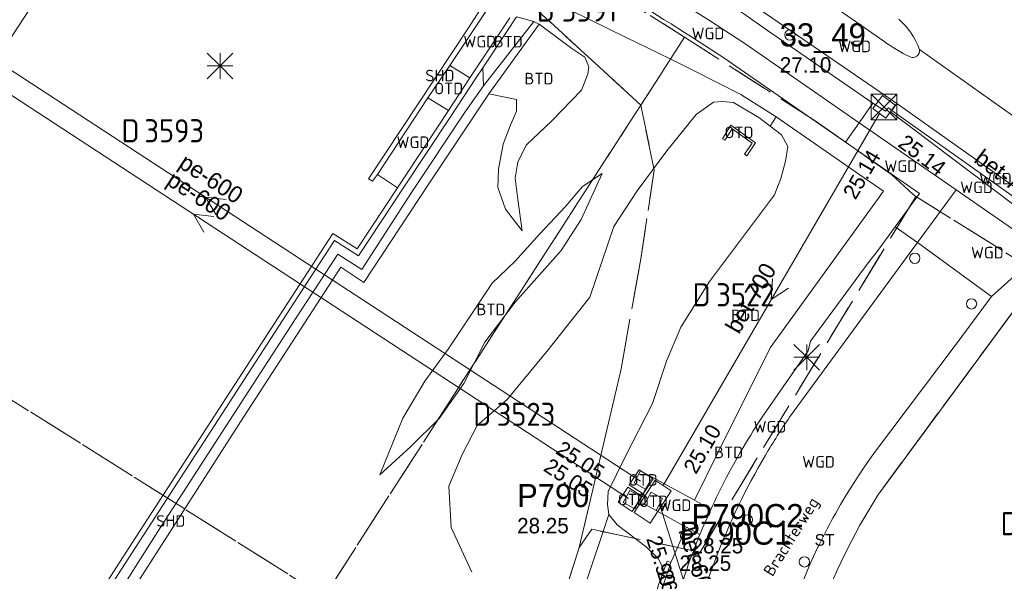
# Model space of a CAD drawing. Header units: metres. Extents: x 207644 to 210135, y 370459 to 373417.
# Tile 238 of 256: x 208280 to 208356, y 372342 to 372385. Entities that reach past the tile are written whole.
import ezdxf
from ezdxf.enums import TextEntityAlignment as Align

# ---------------------------------------------------------------- set-up
doc = ezdxf.new("R2010")
doc.units = ezdxf.units.M
doc.linetypes.add('HIDDEN2', pattern=[4.7625, 3.175, -1.5875])
for name, color, linetype in [('BTD', 7, 'Continuous'), ('combi_kolk', 7, 'Continuous'), ('CON_BxH600x600mm', 7, 'Continuous'), ('CON_BxH700x700mm', 7, 'Continuous'), ('DMM_BxH600x600mm', 7, 'Continuous'), ('DMM_BxH700x700mm', 7, 'Continuous'), ('INV_BxH600x600mm', 7, 'Continuous'), ('INV_BxH700x700mm', 7, 'Continuous'), ('KAD_Niet_vastgesteld_Perceel', 30, 'Continuous'), ('KAD_perceelnummer', 212, 'Continuous'), ('KAD_sectie', 212, 'Continuous'), ('KAD_Vastgesteld_Perceel', 212, 'Continuous'), ('KO_INSPECTIE', 7, 'Continuous'), ('NLV_inspectieput', 7, 'Continuous'), ('NLV_interne_overstor', 7, 'Continuous'), ('NLV_overstortput', 7, 'Continuous'), ('NLV_zinkerput', 7, 'Continuous'), ('NNR_inspectieput', 7, 'Continuous'), ('NNR_interne_overstor', 7, 'Continuous'), ('NNR_overstortput', 7, 'Continuous'), ('NNR_zinkerput', 7, 'Continuous'), ('NOD_inspectieput', 7, 'Continuous'), ('NOD_interne_overstor', 7, 'Continuous'), ('NOD_overstortput', 7, 'Continuous'), ('NOD_zinkerput', 7, 'Continuous'), ('ORL', 7, 'Continuous'), ('OTD', 7, 'Continuous'), ('PIJL', 7, 'Continuous'), ('SHD', 7, 'Continuous'), ('trottoirkolk', 7, 'Continuous'), ('WGD', 7, 'Continuous')]:
    doc.layers.add(name, color=color, linetype=linetype)
for name, color, linetype, lineweight in [('GBOR', 7, 'Continuous', 25), ('GKL', 52, 'Continuous', 25), ('GMV', 7, 'Continuous', 25), ('Q21_lantaarnpaal', 1, 'Continuous', 0), ('Q28_rioolput', 153, 'Continuous', 0)]:
    doc.layers.add(name, color=color, linetype=linetype, lineweight=lineweight)
doc.styles.add('ISO', font='isocpeur.ttf', dxfattribs={"height": 1})
doc.styles.add('ISOCP', font='ISOCP.shx', dxfattribs={"height": 1.8})

# ---------------------------------------------------------------- blocks, each defined once
blk = doc.blocks.new('ACMAP_ANN_TEMPLATE_Vastgesteld_Perceelnummer')
at = {"layer": 'KAD_perceelnummer', "style": 'ISOCP'}
blk.add_attdef('Perceelnummer', text='', height=1.8, dxfattribs=at).set_placement((0, 0), align=Align.MIDDLE)
at = {"layer": 'KAD_sectie', "style": 'ISOCP'}
blk.add_attdef('sectie', text='', height=1.8, dxfattribs=at).set_placement((-2.7, 0), align=Align.MIDDLE_RIGHT)
blk = doc.blocks.new('Q21')
for p, q in [((-1, 1), (0, 0)), ((0, 1), (0, 0)), ((0, 0), (1, 1)), ((-1, 0), (0, 0)), ((-1, -1), (0, 0)), ((0, 0), (1, 0)), ((0, 0), (0, -1)), ((0, 0), (1, -1))]:
    blk.add_line(p, q)
blk = doc.blocks.new('Q28')
at = {"linetype": 'Continuous'}
for p, q in [((-1, -1), (1, 1)), ((-1, 1), (1, -1))]:
    blk.add_line(p, q, dxfattribs=at)
blk.add_lwpolyline([(1, 1), (1, -1), (-1, -1), (-1, 1)], close=True)

msp = doc.modelspace()

# ---------------------------------------------------------------- linework, layer by layer
at = {"layer": 'combi_kolk', "color": 253, "lineweight": 13}
for centre in [(208339.44, 372383.71), (208353.57, 372362.78), (208340.57, 372342.7)]:
    msp.add_circle(centre, 0.4, dxfattribs=at)
at = {"layer": 'CON_BxH600x600mm', "color": 253, "linetype": 'Continuous', "lineweight": 13}
for points in [[(208327.82, 372348.98), (208260.193, 372393.2)], [(208326.88, 372347.62), (208259.25, 372391.89)], [(208332.852, 372335.936), (208329.38, 372346.951)]]:
    msp.add_lwpolyline(points, dxfattribs=at)
at = {"layer": 'CON_BxH700x700mm', "color": 253, "linetype": 'Continuous', "lineweight": 13}
for points in [[(208346.4, 372377.601), (208329.576, 372348.633)], [(208364.979, 372364.371), (208347.253, 372377.733)]]:
    msp.add_lwpolyline(points, dxfattribs=at)
at = {"layer": 'GBOR', "color": 253, "linetype": 'Continuous', "lineweight": 13}
msp.add_lwpolyline([(208366.387, 372370.584), (208349.517, 372382.574)], dxfattribs=at)
at = {"layer": 'GKL', "color": 253, "linetype": 'Continuous', "lineweight": 13}
for points in [[(208319.942, 372384.559), (208322.493, 372382.66)], [(208323.498, 372381.988), (208322.493, 372382.66)], [(208323.816, 372381.24), (208323.498, 372381.988)], [(208323.229, 372379.422), (208323.734, 372380.661)], [(208323.734, 372380.661), (208323.816, 372381.24)], [(208320.931, 372377.04), (208323.229, 372379.422)], [(208318.94, 372375.141), (208320.931, 372377.04)], [(208318.297, 372373.817), (208318.94, 372375.141)], [(208318.072, 372372.562), (208318.297, 372373.817)], [(208324.833, 372372.936), (208323.21, 372369.347)], [(208318.287, 372370.896), (208318.072, 372372.562)], [(208318.633, 372368.478), (208318.287, 372370.896)], [(208321.656, 372366.936), (208323.21, 372369.347)], [(208318.085, 372362.904), (208321.656, 372366.936)], [(208315.723, 372359.791), (208318.085, 372362.904)], [(208314.094, 372356.573), (208315.723, 372359.791)], [(208312.163, 372353.851), (208314.094, 372356.573)], [(208309.97, 372351.67), (208312.163, 372353.851)], [(208307.567, 372349.476), (208309.97, 372351.67)]]:
    msp.add_lwpolyline(points, dxfattribs=at)
at = {"layer": 'GMV', "color": 253, "linetype": 'Continuous', "lineweight": 13}
for points in [[(208281.963, 372392.234), (208278.93, 372387.703), (208280.789, 372386.422), (208275.09, 372377.731), (208264.255, 372361.033), (208252.182, 372342.298), (208238.359, 372320.619), (208224.348, 372298.364), (208211.022, 372276.998), (208197.86, 372255.6), (208185.478, 372235.281), (208184.472, 372233.612)], [(208317.416, 372388.738), (208315.093, 372385.266), (208314.447, 372384.257), (208306.662, 372372.516), (208306.998, 372372.341), (208307.378, 372372.843)], [(208316.113, 372386.013), (208313, 372381.343)], [(208330.288, 372386.684), (208333.125, 372384.893)], [(208347.747, 372378.377), (208335.809, 372386.592)], [(208341.83, 372386.668), (208346.744, 372383.223)], [(208322.43, 372385.618), (208326.716, 372383.515)], [(208317.655, 372385.052), (208314.542, 372380.382)], [(208318.201, 372385.133), (208318.14, 372385.042), (208316.088, 372381.939), (208315.561, 372381.141)], [(208319.527, 372384.763), (208315.606, 372379.765)], [(208319.942, 372384.559), (208316.043, 372379.128)], [(208319.527, 372384.763), (208318.201, 372385.133)], [(208319.942, 372384.559), (208319.527, 372384.763)], [(208333.125, 372384.893), (208335.928, 372383.044)], [(208345.893, 372378.399), (208337.7, 372384.07)], [(208326.716, 372383.515), (208330.125, 372381.842)], [(208335.928, 372383.044), (208344.82, 372376.866)], [(208313, 372381.343), (208311.284, 372378.82)], [(208313, 372381.343), (208314.542, 372380.382)], [(208330.125, 372381.842), (208331.9, 372380.971)], [(208334.897, 372381.521), (208343.765, 372375.36)], [(208212.051, 372221.742), (208220.018, 372234.822), (208228.085, 372247.98), (208236.282, 372261.301), (208245.734, 372276.474), (208254.2, 372289.972), (208263.898, 372305.367), (208271.347, 372317.06), (208280.281, 372331.002), (208287.461, 372342.14), (208295.552, 372354.637), (208301.811, 372364.292), (208304.024, 372367.705), (208305.907, 372366.529), (208309.422, 372371.86), (208313.039, 372377.328), (208315.033, 372380.344), (208315.561, 372381.141)], [(208315.561, 372381.141), (208315.606, 372379.765)], [(208331.9, 372380.971), (208335.616, 372379.069)], [(208314.542, 372380.382), (208312.888, 372377.832)], [(208316.043, 372379.128), (208311.304, 372372.047), (208306.3, 372364.452), (208304.53, 372365.627), (208296.947, 372353.964), (208286.973, 372338.381), (208276.942, 372322.913), (208267.472, 372308.075), (208263.206, 372301.625), (208262.657, 372302.036), (208263.838, 372303.836), (208269.151, 372312.06), (208274.445, 372320.352), (208279.74, 372328.57), (208285.038, 372336.766), (208290.292, 372345.073), (208295.616, 372353.293), (208300.959, 372361.538), (208304.28, 372366.646), (208306.154, 372365.446), (208310.019, 372371.447), (208314.234, 372377.818), (208315.606, 372379.765)], [(208316.043, 372379.128), (208318.193, 372378.691), (208318.174, 372377.778), (208317.689, 372376.633), (208317.153, 372375.223), (208316.778, 372373.274), (208316.742, 372371.837), (208317.337, 372370.152), (208318.633, 372368.478)], [(208335.616, 372379.069), (208338.367, 372377.351)], [(208307.378, 372372.843), (208311.284, 372378.82)], [(208312.888, 372377.832), (208311.284, 372378.82)], [(208332.145, 372377.526), (208333.495, 372378.489)], [(208333.495, 372378.489), (208334.192, 372378.541)], [(208334.192, 372378.541), (208335.051, 372378.443)], [(208335.051, 372378.443), (208337.015, 372377.284)], [(208344.82, 372376.866), (208345.893, 372378.399)], [(208345.893, 372378.399), (208346.888, 372377.782)], [(208347.372, 372377.825), (208347.747, 372378.377)], [(208352.303, 372375.148), (208347.747, 372378.377)], [(208308.917, 372371.821), (208312.888, 372377.832)], [(208329.876, 372374.681), (208332.145, 372377.526)], [(208346.888, 372377.782), (208347.113, 372378.049)], [(208347.113, 372378.049), (208347.372, 372377.825)], [(208363.092, 372366.684), (208347.372, 372377.825)], [(208337.015, 372377.284), (208337.897, 372376.613)], [(208337.897, 372376.613), (208338.367, 372377.351)], [(208344.878, 372372.831), (208338.367, 372377.351)], [(208344.82, 372376.866), (208343.765, 372375.36)], [(208344.82, 372376.866), (208352.36, 372371.648)], [(208334.859, 372376.678), (208334.191, 372375.631)], [(208334.376, 372375.512), (208334.943, 372376.4)], [(208336.777, 372375.313), (208334.859, 372376.678)], [(208334.943, 372376.4), (208336.497, 372375.295)], [(208338.78, 372375.943), (208337.897, 372376.613)], [(208334.191, 372375.631), (208334.376, 372375.512)], [(208336.497, 372375.295), (208335.906, 372374.439)], [(208336.089, 372374.316), (208336.777, 372375.313)], [(208339.276, 372375.037), (208338.78, 372375.943)], [(208343.765, 372375.36), (208349.518, 372371.373)], [(208327.556, 372371.572), (208329.876, 372374.681)], [(208339.095, 372373.886), (208339.276, 372375.037)], [(208363.48, 372367.227), (208352.303, 372375.148)], [(208335.906, 372374.439), (208336.089, 372374.316)], [(208338.749, 372372.538), (208339.095, 372373.886)], [(208324.833, 372372.936), (208323.318, 372371.921), (208322.005, 372370.369), (208319.996, 372368.233), (208318.062, 372366.085), (208316.278, 372364.385), (208314.69, 372361.989), (208312.861, 372359.265), (208311.043, 372356.761), (208309.357, 372353.894), (208307.567, 372349.476)], [(208308.917, 372371.821), (208307.378, 372372.843)], [(208338.247, 372371.257), (208338.749, 372372.538)], [(208346.725, 372371.549), (208344.878, 372372.831)], [(208211.696, 372221.928), (208222.512, 372239.686), (208236.187, 372261.91), (208248.506, 372281.678), (208263.054, 372304.787), (208275.521, 372324.356), (208288.58, 372344.615), (208298.096, 372359.297), (208303.902, 372368.252), (208305.788, 372367.075), (208308.917, 372371.821)], [(208325.747, 372368.798), (208327.556, 372371.572)], [(208337.895, 372359.365), (208346.725, 372371.549)], [(208349.368, 372367.552), (208352.36, 372371.648)], [(208360.224, 372366.206), (208352.36, 372371.648)], [(208333.201, 372364.515), (208338.247, 372371.257)], [(208349.518, 372371.373), (208347.618, 372368.771)], [(208323.889, 372363.303), (208325.747, 372368.798)], [(208346.148, 372366.758), (208347.618, 372368.771)], [(208347.618, 372368.771), (208349.368, 372367.552)], [(208346.24, 372363.27), (208349.368, 372367.552)], [(208349.368, 372367.552), (208354.943, 372363.473)], [(208341.046, 372359.871), (208345.6, 372366.075)], [(208345.6, 372366.075), (208346.148, 372366.758)], [(208330.967, 372360.98), (208333.201, 372364.515)], [(208358.92, 372365.065), (208346.275, 372347.9)], [(208357.159, 372365.204), (208355.113, 372363.349)], [(208320.636, 372359.198), (208323.889, 372363.303)], [(208339.418, 372353.967), (208346.24, 372363.27)], [(208352.208, 372359.447), (208355.113, 372363.349)], [(208354.943, 372363.473), (208355.113, 372363.349)], [(208329.842, 372358.326), (208330.967, 372360.98)], [(208317.45, 372355.35), (208320.636, 372359.198)], [(208333.813, 372351.125), (208337.895, 372359.365)], [(208340.85, 372359.114), (208341.046, 372359.871)], [(208346.105, 372351.324), (208352.208, 372359.447)], [(208337.213, 372353.86), (208340.85, 372359.114)], [(208328.75, 372355.023), (208329.842, 372358.326)], [(208315.113, 372353.312), (208317.45, 372355.35)], [(208326.6, 372350.818), (208328.75, 372355.023)], [(208313.955, 372351.061), (208315.113, 372353.312)], [(208312.911, 372348.597), (208313.955, 372351.061)], [(208325.298, 372348.178), (208326.6, 372350.818)], [(208332.013, 372347.496), (208333.813, 372351.125)], [(208335.054, 372350.276), (208335.609, 372351.262)], [(208345.625, 372350.656), (208346.105, 372351.324)], [(208334.524, 372349.283), (208335.054, 372350.276)], [(208344.764, 372349.391), (208345.158, 372349.981)], [(208345.158, 372349.981), (208345.625, 372350.656)], [(208327.321, 372348.86), (208327.836, 372349.795)], [(208327.836, 372349.795), (208328.735, 372349.3)], [(208328.221, 372348.365), (208328.735, 372349.3)], [(208328.735, 372349.3), (208332.013, 372347.496)], [(208344.38, 372348.797), (208344.764, 372349.391)], [(208313.098, 372345.367), (208312.911, 372348.597)], [(208328.221, 372348.365), (208327.321, 372348.86)], [(208325.268, 372347.169), (208325.298, 372348.178)], [(208326.479, 372347.33), (208326.993, 372348.264)], [(208326.993, 372348.264), (208327.893, 372347.769)], [(208327.706, 372347.43), (208327.893, 372347.769)], [(208327.893, 372347.769), (208328.221, 372348.365)], [(208328.645, 372348.131), (208328.131, 372347.196)], [(208329.545, 372347.636), (208328.645, 372348.131)], [(208346.275, 372347.9), (208345.567, 372346.737)], [(208325.375, 372346.392), (208325.268, 372347.169)], [(208327.378, 372346.834), (208326.479, 372347.33)], [(208327.706, 372347.43), (208327.378, 372346.834)], [(208327.706, 372347.43), (208328.131, 372347.196)], [(208329.031, 372346.701), (208328.131, 372347.196)], [(208329.031, 372346.701), (208329.545, 372347.636)], [(208332.013, 372347.496), (208333.302, 372346.786)], [(208315.969, 372318.344), (208325.375, 372346.392)], [(208326.012, 372345.576), (208325.375, 372346.392)], [(208329.031, 372346.701), (208331.133, 372345.544)], [(208345.567, 372346.737), (208344.892, 372345.555)], [(208314.7, 372341.905), (208313.098, 372345.367)], [(208328.262, 372343.876), (208326.012, 372345.576)], [(208330.171, 372342.642), (208331.397, 372345.399)], [(208331.133, 372345.544), (208331.397, 372345.399)], [(208332.445, 372344.821), (208331.397, 372345.399)], [(208344.892, 372345.555), (208344.249, 372344.355)], [(208332.299, 372344.464), (208332.372, 372344.643)], [(208332.372, 372344.643), (208332.445, 372344.821)], [(208329.231, 372342.933), (208328.262, 372343.876)], [(208344.249, 372344.355), (208343.635, 372343.14)], [(208340.996, 372342.484), (208341.566, 372343.729)], [(208343.635, 372343.14), (208343.168, 372342.159)], [(208328.805, 372338.511), (208330.171, 372342.642)], [(208329.629, 372342.042), (208329.231, 372342.933)], [(208329.891, 372342.75), (208329.629, 372342.042)], [(208330.171, 372342.642), (208329.891, 372342.75)], [(208340.462, 372341.222), (208340.996, 372342.484)], [(208343.168, 372342.159), (208342.724, 372341.167)]]:
    msp.add_lwpolyline(points, dxfattribs=at)
for points in [[(208337.7, 372384.07, 0.027992), (208327.586, 372390.423)], [(208326.482, 372386.834, -0.015029), (208334.897, 372381.521)], [(208349.517, 372382.574, 0.133874), (208347.914, 372384.929)], [(208346.744, 372383.223, 0.04687), (208348.782, 372382.011)], [(208348.782, 372382.011, 0.605532), (208349.517, 372382.574)], [(208335.609, 372351.262, -0.014719), (208337.213, 372353.86)], [(208337.539, 372351.003, -0.017156), (208339.418, 372353.967)], [(208331.184, 372334.306, -0.084007), (208337.539, 372351.003)], [(208333.302, 372346.786, -0.012711), (208334.524, 372349.283)], [(208342.818, 372346.166, -0.015079), (208344.38, 372348.797)], [(208332.445, 372344.821, -0.009802), (208333.302, 372346.786)], [(208341.566, 372343.729, -0.015506), (208342.818, 372346.166)], [(208330.714, 372339.858, -0.027071), (208332.299, 372344.464)], [(208329.629, 372342.042, 0.010058), (208328.868, 372339.777)]]:
    msp.add_lwpolyline(points, format="xyb", dxfattribs=at)
at = {"layer": 'KAD_Niet_vastgesteld_Perceel', "color": 253, "linetype": 'HIDDEN2', "lineweight": 13}
msp.add_lwpolyline([(208318.824, 372330.148), (208323.047, 372343.814), (208324.053, 372345.236), (208332.462, 372343.456), (208349.242, 372371.151), (208358.92, 372365.065), (208346.275, 372347.9), (208345.567, 372346.737), (208344.892, 372345.555), (208344.249, 372344.355), (208343.635, 372343.14), (208343.168, 372342.159), (208342.724, 372341.167)], dxfattribs=at)
at = {"layer": 'KAD_Vastgesteld_Perceel', "color": 253, "linetype": 'HIDDEN2', "lineweight": 13}
for points in [[(208253.387, 372371.398), (208258.342, 372378.959), (208269.902, 372396.445), (208280.681, 372412.531), (208292.781, 372405.595), (208293.728, 372407.053), (208293.86, 372406.942), (208292.688, 372405.186), (208310.89, 372393.075), (208317.289, 372387.969), (208327.839, 372378.235), (208326.977, 372376.897), (208313.41, 372355.853), (208303.226, 372339.981), (208253.387, 372371.398)], [(208319.378, 372391.04), (208322.747, 372388.968), (208325.576, 372387.156), (208331.251, 372383.528), (208327.839, 372378.235), (208317.289, 372387.969), (208310.89, 372393.075), (208317.707, 372388.54), (208319.378, 372391.04)], [(208349.242, 372371.151), (208332.462, 372343.456), (208324.053, 372345.236), (208323.047, 372343.814), (208326.319, 372357.714), (208327.843, 372366.275), (208328.899, 372373.193), (208327.839, 372378.235), (208331.251, 372383.528), (208341.41, 372377.033), (208347.33, 372372.849), (208349.031, 372371.284), (208349.242, 372371.151)], [(208253.387, 372371.398), (208303.226, 372339.981), (208298.045, 372331.893), (208295.44, 372327.776), (208222.365, 372362.159), (208237.597, 372381.352), (208253.387, 372371.398)], [(208323.047, 372343.814), (208318.824, 372330.148), (208315.058, 372332.522), (208303.226, 372339.981), (208313.41, 372355.853), (208326.977, 372376.897), (208327.839, 372378.235), (208328.899, 372373.193), (208327.843, 372366.275), (208326.319, 372357.714), (208323.047, 372343.814)], [(208342.724, 372341.167), (208343.168, 372342.159), (208343.635, 372343.14), (208344.249, 372344.355), (208344.892, 372345.555), (208345.567, 372346.737), (208346.275, 372347.9), (208358.92, 372365.065), (208378.594, 372350.58), (208363.336, 372330.401), (208360.235, 372326.291), (208342.13, 372339.716), (208342.724, 372341.167)]]:
    msp.add_lwpolyline(points, close=True, dxfattribs=at)
msp.add_lwpolyline([(208392.261, 372340.152), (208388.747, 372342.867), (208385.034, 372345.693), (208380.218, 372349.385), (208378.594, 372350.58), (208358.92, 372365.065), (208349.242, 372371.151), (208349.031, 372371.284), (208347.33, 372372.849), (208341.41, 372377.033), (208331.251, 372383.528), (208325.576, 372387.156), (208336.791, 372402.111), (208341.262, 372399.108), (208376.111, 372375.703), (208374.591, 372373.705), (208379.111, 372370.265), (208380.092, 372371.555), (208393.441, 372361.385), (208393.701, 372361.727), (208408.066, 372350.796), (208416.676, 372344.028), (208450.592, 372317.366)], dxfattribs=at)
at = {"layer": 'NOD_inspectieput', "color": 253, "linetype": 'Continuous', "lineweight": 13}
msp.add_lwpolyline([(208345.89, 372377.986), (208346.894, 372377.242), (208347.639, 372378.246), (208346.635, 372378.99), (208345.89, 372377.986)], dxfattribs=at)
at = {"layer": 'NOD_interne_overstor', "color": 253, "linetype": 'Continuous', "lineweight": 13}
msp.add_lwpolyline([(208326.953, 372348.699), (208328.042, 372347.988), (208328.808, 372349.16), (208327.719, 372349.871), (208326.953, 372348.699)], dxfattribs=at)
at = {"layer": 'NOD_overstortput', "color": 253, "linetype": 'Continuous', "lineweight": 13}
msp.add_lwpolyline([(208326.076, 372347.343), (208326.842, 372348.515), (208327.93, 372347.804), (208327.164, 372346.632), (208326.076, 372347.343)], dxfattribs=at)
at = {"layer": 'NOD_zinkerput', "color": 253, "linetype": 'Continuous', "lineweight": 13}
msp.add_lwpolyline([(208327.325, 372346.54), (208328.581, 372345.72), (208330.221, 372348.231), (208328.966, 372349.052), (208327.325, 372346.54)], dxfattribs=at)
at = {"layer": 'PIJL', "color": 253, "lineweight": 13}
for points in [[(208295.61, 372370.9), (208294.01, 372371.09), (208294.82, 372369.7)], [(208294.66, 372369.57), (208293.07, 372369.76), (208293.88, 372368.36)], [(208338.09, 372364.72), (208337.99, 372363.12), (208339.33, 372364)]]:
    msp.add_lwpolyline(points, dxfattribs=at)
at = {"layer": 'trottoirkolk', "color": 253, "lineweight": 13}
for centre in [(208349.15, 372366.33), (208336.13, 372345.97)]:
    msp.add_circle(centre, 0.4, dxfattribs=at)

# ---------------------------------------------------------------- block references
at = {"layer": 'KAD_Vastgesteld_Perceel', "color": 253, "linetype": 'HIDDEN2', "lineweight": 13}
ref = msp.add_blockref('ACMAP_ANN_TEMPLATE_Vastgesteld_Perceelnummer', (208323.86, 372385.655), dxfattribs=at)
ref.add_attrib('Perceelnummer', '3591', dxfattribs={"layer": 'KAD_perceelnummer', "lineweight": 13, "height": 1.8, "style": 'ISOCP'}).set_placement((208323.86, 372385.655), align=Align.MIDDLE)
ref.add_attrib('sectie', 'D', dxfattribs={"layer": 'KAD_sectie', "lineweight": 13, "height": 1.8, "style": 'ISOCP'}).set_placement((208321.16, 372385.655), align=Align.MIDDLE_RIGHT)
ref = msp.add_blockref('ACMAP_ANN_TEMPLATE_Vastgesteld_Perceelnummer', (208291.567, 372376.256), dxfattribs=at)
ref.add_attrib('Perceelnummer', '3593', dxfattribs={"layer": 'KAD_perceelnummer', "lineweight": 13, "height": 1.8, "style": 'ISOCP'}).set_placement((208291.567, 372376.256), align=Align.MIDDLE)
ref.add_attrib('sectie', 'D', dxfattribs={"layer": 'KAD_sectie', "lineweight": 13, "height": 1.8, "style": 'ISOCP'}).set_placement((208288.867, 372376.256), align=Align.MIDDLE_RIGHT)
ref = msp.add_blockref('ACMAP_ANN_TEMPLATE_Vastgesteld_Perceelnummer', (208335.975, 372363.492), dxfattribs=at)
ref.add_attrib('Perceelnummer', '3522', dxfattribs={"layer": 'KAD_perceelnummer', "lineweight": 13, "height": 1.8, "style": 'ISOCP'}).set_placement((208335.975, 372363.492), align=Align.MIDDLE)
ref.add_attrib('sectie', 'D', dxfattribs={"layer": 'KAD_sectie', "lineweight": 13, "height": 1.8, "style": 'ISOCP'}).set_placement((208333.275, 372363.492), align=Align.MIDDLE_RIGHT)
ref = msp.add_blockref('ACMAP_ANN_TEMPLATE_Vastgesteld_Perceelnummer', (208318.917, 372354.192), dxfattribs=at)
ref.add_attrib('Perceelnummer', '3523', dxfattribs={"layer": 'KAD_perceelnummer', "lineweight": 13, "height": 1.8, "style": 'ISOCP'}).set_placement((208318.917, 372354.192), align=Align.MIDDLE)
ref.add_attrib('sectie', 'D', dxfattribs={"layer": 'KAD_sectie', "lineweight": 13, "height": 1.8, "style": 'ISOCP'}).set_placement((208316.217, 372354.192), align=Align.MIDDLE_RIGHT)
ref = msp.add_blockref('ACMAP_ANN_TEMPLATE_Vastgesteld_Perceelnummer', (208359.925, 372345.678), dxfattribs=at)
ref.add_attrib('Perceelnummer', '676', dxfattribs={"layer": 'KAD_perceelnummer', "lineweight": 13, "height": 1.8, "style": 'ISOCP'}).set_placement((208359.925, 372345.678), align=Align.MIDDLE)
ref.add_attrib('sectie', 'D', dxfattribs={"layer": 'KAD_sectie', "lineweight": 13, "height": 1.8, "style": 'ISOCP'}).set_placement((208357.225, 372345.678), align=Align.MIDDLE_RIGHT)
at = {"layer": 'Q21_lantaarnpaal', "color": 253}
for p in [(208295.131, 372381.296), (208340.754, 372358.63)]:
    msp.add_blockref('Q21', p, dxfattribs=at)
at = {"layer": 'Q28_rioolput', "color": 253}
msp.add_blockref('Q28', (208346.765, 372378.105), dxfattribs=at)

# ---------------------------------------------------------------- texts
at = {"layer": 'BTD', "color": 253, "linetype": 'Continuous', "lineweight": 13, "style": 'ISO'}
for p in [(208317.544, 372383.188), (208319.93, 372380.314), (208316.2, 372362.344), (208335.997, 372361.893), (208334.678, 372351.222)]:
    msp.add_text('BTD', height=0.9, dxfattribs=at).set_placement(p, align=Align.MIDDLE_CENTER)
at = {"layer": 'DMM_BxH600x600mm', "color": 253, "lineweight": 13}
for s, rotation, p in [('pe-600', 326.82, (208291.82, 372373.47)), ('pe-600', 326.79, (208290.88, 372372.12)), ('bet-600', 287.5, (208330.76, 372345.14))]:
    msp.add_text(s, height=1.3, rotation=rotation, dxfattribs=at).set_placement(p)
at = {"layer": 'DMM_BxH700x700mm', "color": 253, "lineweight": 13}
for rotation, p in [(322.99, (208353.67, 372373.87)), (59.85, (208335.48, 372360.36))]:
    msp.add_text('bet-700', height=1.3, rotation=rotation, dxfattribs=at).set_placement(p)
at = {"layer": 'INV_BxH600x600mm', "color": 253, "lineweight": 13}
for s, rotation, p in [('25.05', 326.82, (208321.14, 372351.19)), ('25.05', 326.79, (208320.2, 372349.84)), ('25.90', 287.5, (208328.26, 372344.5)), ('26.03', 287.5, (208329.09, 372341.88))]:
    msp.add_text(s, height=1.2, rotation=rotation, dxfattribs=at).set_placement(p)
at = {"layer": 'INV_BxH700x700mm', "color": 253, "lineweight": 13}
for s, rotation, p in [('25.14', 322.99, (208347.77, 372375.09)), ('25.14', 59.85, (208344.54, 372370.82)), ('25.10', 59.85, (208332.14, 372349.46))]:
    msp.add_text(s, height=1.2, rotation=rotation, dxfattribs=at).set_placement(p)
at = {"layer": 'KO_INSPECTIE', "color": 253, "lineweight": 13}
msp.add_text('ST', height=0.9, dxfattribs=at).set_placement((208341.37, 372343.96))
at = {"layer": 'NLV_inspectieput', "color": 253, "lineweight": 13}
msp.add_text('27.10', height=1.2, dxfattribs=at).set_placement((208338.65, 372380.78))
at = {"layer": 'NLV_interne_overstor', "color": 253, "lineweight": 13}
msp.add_text('28.25', height=1.2, dxfattribs=at).set_placement((208331.8, 372343.36))
at = {"layer": 'NLV_overstortput', "color": 253, "lineweight": 13}
msp.add_text('28.25', height=1.2, dxfattribs=at).set_placement((208330.86, 372342))
at = {"layer": 'NLV_zinkerput', "color": 253, "lineweight": 13}
msp.add_text('28.25', height=1.2, dxfattribs=at).set_placement((208318.23, 372344.92))
at = {"layer": 'NNR_inspectieput', "color": 253, "lineweight": 13}
msp.add_text('33_49', height=1.8, dxfattribs=at).set_placement((208338.65, 372382.82))
at = {"layer": 'NNR_interne_overstor', "color": 253, "lineweight": 13}
msp.add_text('P790C2', height=1.8, dxfattribs=at).set_placement((208331.8, 372345.4))
at = {"layer": 'NNR_overstortput', "color": 253, "lineweight": 13}
msp.add_text('P790C1', height=1.8, dxfattribs=at).set_placement((208330.86, 372344.04))
at = {"layer": 'NNR_zinkerput', "color": 253, "lineweight": 13}
msp.add_text('P790', height=1.8, dxfattribs=at).set_placement((208318.23, 372346.96))
at = {"layer": 'ORL', "color": 253, "linetype": 'Continuous', "lineweight": 13, "style": 'ISO'}
msp.add_text('Brachterweg', height=0.9, rotation=58, dxfattribs=at).set_placement((208339.531, 372344.67), align=Align.MIDDLE_CENTER)
at = {"layer": 'OTD', "color": 253, "linetype": 'Continuous', "lineweight": 13, "style": 'ISO'}
for p in [(208312.913, 372379.543), (208335.484, 372376.124), (208328.028, 372349.08), (208327.186, 372347.549), (208328.838, 372347.416)]:
    msp.add_text('OTD', height=0.9, dxfattribs=at).set_placement(p, align=Align.MIDDLE_CENTER)
at = {"layer": 'SHD', "color": 253, "linetype": 'Continuous', "lineweight": 13, "style": 'ISO'}
for p in [(208312.224, 372380.553), (208291.3, 372345.885)]:
    msp.add_text('SHD', height=0.9, dxfattribs=at).set_placement(p, align=Align.MIDDLE_CENTER)
at = {"layer": 'WGD', "color": 253, "linetype": 'Continuous', "lineweight": 13, "style": 'ISO'}
for p in [(208315.328, 372383.198), (208333.069, 372383.828), (208344.475, 372382.82), (208310.133, 372375.361), (208348.063, 372373.502), (208355.426, 372372.526), (208353.956, 372371.852), (208354.796, 372366.772), (208337.895, 372353.216), (208341.668, 372350.485), (208330.504, 372347.108)]:
    msp.add_text('WGD', height=0.9, dxfattribs=at).set_placement(p, align=Align.MIDDLE_CENTER)

doc.saveas('drawing.dxf')
